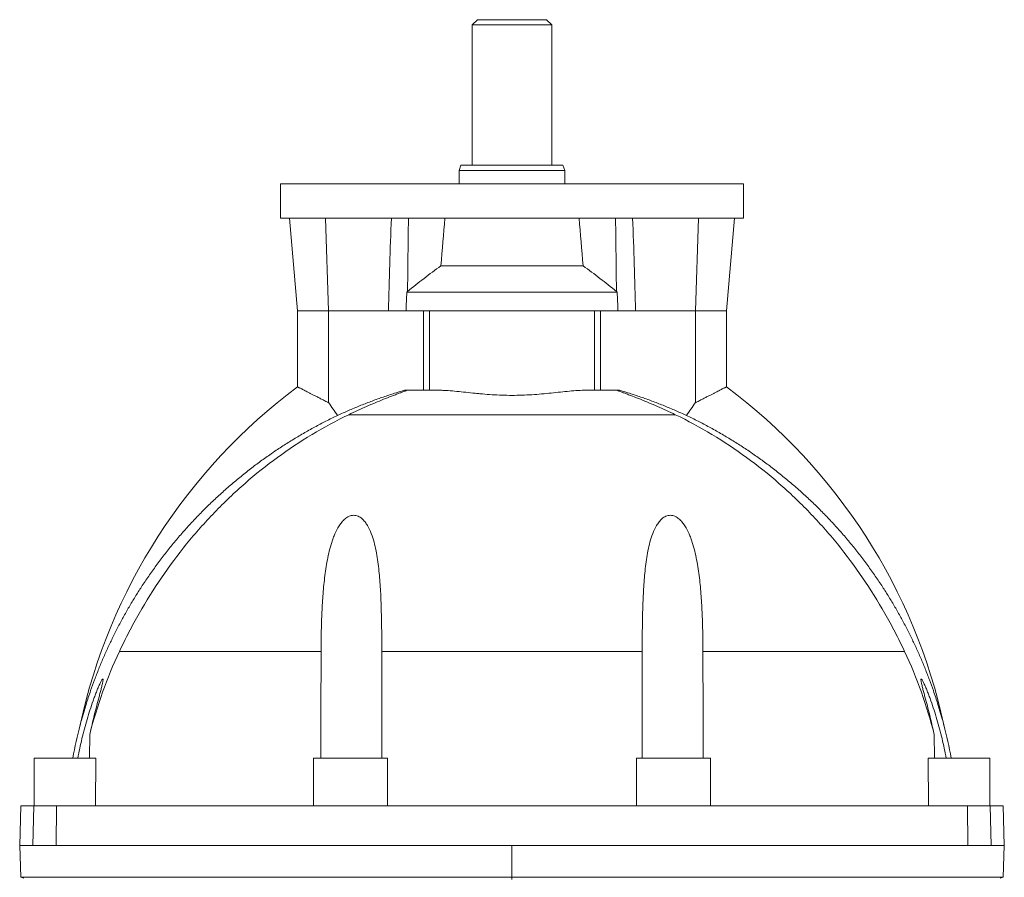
# Model space of a CAD drawing. Header units: millimetres. Extents: x -295 to 561, y 22 to 1351.
# Tile 5 of 5: x 175 to 547, y 1027 to 1351. Entities that reach past the tile are written whole.
import ezdxf

# ---------------------------------------------------------------- set-up
doc = ezdxf.new("R2010")
doc.units = ezdxf.units.MM

msp = doc.modelspace()

# ---------------------------------------------------------------- linework, layer by layer
at = {"color": 7, "linetype": 'Continuous', "lineweight": 15}
for p, q in [((347.68, 1350.6), (345.68, 1348.6)), ((367.21, 1350.6), (347.68, 1350.6)), ((373.68, 1350.6), (367.21, 1350.6)), ((375.68, 1348.6), (373.68, 1350.6)), ((345.68, 1348.6), (345.68, 1295.6)), ((368.21, 1348.6), (345.68, 1348.6)), ((375.68, 1348.6), (368.21, 1348.6)), ((375.68, 1295.6), (375.68, 1348.6)), ((341.41, 1295.6), (340.68, 1293.6)), ((370.36, 1295.6), (341.41, 1295.6)), ((379.95, 1295.6), (370.36, 1295.6)), ((380.68, 1293.6), (379.95, 1295.6)), ((340.68, 1293.6), (340.68, 1288.6)), ((370.72, 1293.6), (340.68, 1293.6)), ((380.68, 1293.6), (370.72, 1293.6)), ((380.68, 1288.6), (380.68, 1293.6)), ((273.18, 1288.6), (273.18, 1275.6)), ((273.18, 1288.6), (360.68, 1288.6)), ((360.68, 1288.6), (448.18, 1288.6)), ((448.18, 1275.6), (448.18, 1288.6)), ((273.18, 1275.6), (360.68, 1275.6)), ((276.62, 1275.6), (279.68, 1240.6)), ((360.68, 1275.6), (448.18, 1275.6)), ((441.68, 1240.6), (444.74, 1275.6)), ((333.84, 1257.6), (387.53, 1257.6)), ((320.95, 1247.6), (400.41, 1247.6)), ((279.68, 1240.6), (279.68, 1211.84)), ((291.41, 1240.6), (279.68, 1240.6)), ((314.02, 1240.6), (291.41, 1240.6)), ((327.22, 1240.6), (314.02, 1240.6)), ((329.57, 1240.6), (327.22, 1240.6)), ((391.79, 1240.6), (394.14, 1240.6)), ((394.14, 1240.6), (407.35, 1240.6)), ((429.95, 1240.6), (407.35, 1240.6)), ((429.95, 1240.6), (441.68, 1240.6)), ((441.68, 1211.84), (441.68, 1240.6)), ((320.09, 1210.6), (320.8, 1210.6)), ((332.67, 1210.6), (320.8, 1210.6)), ((388.69, 1210.6), (400.56, 1210.6)), ((401.27, 1210.6), (400.56, 1210.6)), ((311.55, 1071.6), (311.49, 1111.93)), ((409.81, 1071.6), (409.87, 1111.93)), ((201.11, 1071.6), (201.19, 1080.64)), ((520.25, 1071.6), (520.17, 1080.64)), ((180.18, 1071.6), (180.18, 1053.6)), ((180.18, 1071.6), (203.5, 1071.6)), ((203.5, 1071.6), (203.37, 1053.6)), ((285.68, 1071.6), (285.68, 1053.6)), ((285.68, 1071.6), (313.68, 1071.6)), ((313.68, 1053.6), (313.68, 1071.6)), ((407.68, 1071.6), (407.68, 1053.6)), ((407.68, 1071.6), (435.68, 1071.6)), ((435.68, 1053.6), (435.68, 1071.6)), ((517.99, 1053.6), (517.86, 1071.6)), ((517.86, 1071.6), (541.18, 1071.6)), ((541.18, 1053.6), (541.18, 1071.6)), ((175.07, 1053.6), (174.68, 1038.6)), ((180, 1053.6), (175.07, 1053.6)), ((188.62, 1053.6), (180, 1053.6)), ((532.74, 1053.6), (188.62, 1053.6)), ((541.36, 1053.6), (532.74, 1053.6)), ((546.29, 1053.6), (541.36, 1053.6)), ((546.68, 1038.6), (546.29, 1053.6)), ((175.1, 1026.6), (174.68, 1038.6)), ((179.62, 1038.6), (174.68, 1038.6)), ((179.62, 1038.6), (179.62, 1038.6)), ((360.68, 1038.6), (360.68, 1026.6)), ((541.75, 1038.6), (541.75, 1038.6)), ((546.68, 1038.6), (541.75, 1038.6)), ((546.26, 1026.6), (546.68, 1038.6)), ((176.3, 1026.27), (175.1, 1026.6)), ((360.68, 1026.6), (360.68, 1025.72)), ((545.06, 1026.27), (546.26, 1026.6))]:
    msp.add_line(p, q, dxfattribs=at)
at = {"color": 8, "linetype": 'Continuous', "lineweight": 0}
for p, q in [((290.24, 1275.6), (291.41, 1240.6)), ((431.12, 1275.6), (429.95, 1240.6)), ((291.41, 1205.85), (291.41, 1240.6)), ((327.22, 1210.6), (327.22, 1240.6)), ((329.57, 1240.6), (391.79, 1240.6)), ((329.57, 1210.6), (329.57, 1240.6)), ((391.79, 1210.6), (391.79, 1240.6)), ((394.14, 1210.6), (394.14, 1240.6)), ((429.95, 1205.85), (429.95, 1240.6)), ((298.99, 1201.36), (422.38, 1201.36)), ((288.53, 1111.93), (212.37, 1111.93)), ((311.49, 1111.93), (409.87, 1111.93)), ((432.84, 1111.93), (508.99, 1111.93)), ((180, 1053.6), (179.62, 1038.6)), ((188.62, 1053.6), (188.51, 1038.6)), ((532.74, 1053.6), (532.85, 1038.6)), ((541.36, 1053.6), (541.75, 1038.6))]:
    msp.add_line(p, q, dxfattribs=at)
at = {"color": 7, "linetype": 'Continuous', "lineweight": 15, "flags": 128}
for points in [[(291.42, 1205.85), (291.82, 1205.27), (292.23, 1204.69), (292.65, 1204.1), (293.06, 1203.5), (293.49, 1202.9), (293.91, 1202.29), (294.34, 1201.68), (294.77, 1201.07)], [(429.94, 1205.85), (429.54, 1205.27), (429.13, 1204.69), (428.72, 1204.1), (428.3, 1203.5), (427.88, 1202.9), (427.45, 1202.29), (427.02, 1201.68), (426.59, 1201.07)], [(288.53, 1111.93), (288.46, 1088.3), (288.41, 1071.6)], [(432.84, 1111.93), (432.91, 1088.3), (432.96, 1071.6)]]:
    msp.add_lwpolyline(points, dxfattribs=at)
at = {"color": 7, "linetype": 'Continuous', "lineweight": 15}
for centre, radius, start, end in [((408.68, 1038.6), 216, 126.6695, 167.8308), ((312.68, 1038.6), 216, 12.1692, 53.3305), ((371.68, 1038.6), 180, 165.3473, 169.436), ((349.68, 1038.6), 180, 10.564, 14.6527)]:
    msp.add_arc(centre, radius, start, end, dxfattribs=at)
for start_param, end_param in [(0.781215, 0.841542), (5.441644, 5.50197)]:
    msp.add_ellipse((360.68, 983.42), major_axis=(0, 411.48), ratio=0.087489, start_param=start_param, end_param=end_param, dxfattribs=at)
for points in [[(315.1, 1275.6), (314.65, 1263.94), (314.31, 1252.27), (314.02, 1240.6)], [(406.27, 1275.6), (406.71, 1263.94), (407.05, 1252.27), (407.35, 1240.6)], [(320.95, 1247.6), (320.85, 1245.26), (320.74, 1242.93), (320.64, 1240.6)], [(321.23, 1247.86), (321.14, 1247.77), (321.04, 1247.68), (320.95, 1247.6)], [(400.41, 1247.6), (400.32, 1247.68), (400.23, 1247.77), (400.14, 1247.86)], [(400.72, 1240.6), (400.62, 1242.93), (400.52, 1245.26), (400.41, 1247.6)], [(291.41, 1205.85), (291.41, 1205.85), (291.42, 1205.85), (291.42, 1205.85)], [(429.95, 1205.85), (429.95, 1205.85), (429.95, 1205.85), (429.94, 1205.85)], [(181.2, 1038.6), (180.41, 1038.6), (179.86, 1038.6), (179.62, 1038.6)], [(184.29, 1038.6), (183.05, 1038.6), (182, 1038.6), (181.2, 1038.6)], [(360.68, 1038.6), (302.44, 1038.6), (244.48, 1038.6), (188.51, 1038.6)], [(532.85, 1038.6), (534.38, 1038.6), (535.82, 1038.6), (537.08, 1038.6)], [(537.08, 1038.6), (538.31, 1038.6), (539.36, 1038.6), (540.16, 1038.6)], [(540.16, 1038.6), (540.96, 1038.6), (541.5, 1038.6), (541.75, 1038.6)]]:
    msp.add_open_spline(points, degree=3, dxfattribs=at)
for points, knots in [([(321.56, 1275.6), (321.49, 1270.27), (321.43, 1264.94), (321.36, 1259.61), (321.32, 1255.7), (321.27, 1251.78), (321.23, 1247.86)], [0.00351365, 0.00351365, 0.00351365, 0.00351365, 0.01955872, 0.01955872, 0.01955872, 0.03135863, 0.03135863, 0.03135863, 0.03135863]), ([(399.81, 1275.6), (399.87, 1270.27), (399.94, 1264.94), (400, 1259.61), (400.05, 1255.7), (400.09, 1251.78), (400.14, 1247.86)], [0.00351365, 0.00351365, 0.00351365, 0.00351365, 0.01955872, 0.01955872, 0.01955872, 0.03135863, 0.03135863, 0.03135863, 0.03135863]), ([(333.84, 1257.6), (331.66, 1256.07), (329.54, 1254.47), (325.34, 1251.22), (323.28, 1249.55), (321.23, 1247.86)], [0, 0, 0, 0, 0.5, 0.5, 1, 1, 1, 1]), ([(400.14, 1247.86), (398.09, 1249.55), (396.02, 1251.22), (391.83, 1254.47), (389.7, 1256.07), (387.53, 1257.6)], [0, 0, 0, 0, 0.5, 0.5, 1, 1, 1, 1]), ([(279.69, 1211.84), (279.69, 1211.84), (279.68, 1211.85), (279.77, 1211.8), (279.98, 1211.69), (280.3, 1211.53), (280.71, 1211.33), (281.23, 1211.07), (281.84, 1210.76), (282.55, 1210.4), (283.35, 1209.99), (284.23, 1209.54), (285.22, 1209.04), (286.29, 1208.49), (287.46, 1207.89), (288.7, 1207.25), (290.02, 1206.57), (290.94, 1206.1), (291.41, 1205.85)], [0, 0, 0, 0, 0.02162, 0.086052, 0.150484, 0.211045, 0.271609, 0.333813, 0.396021, 0.458849, 0.521681, 0.586059, 0.650441, 0.718758, 0.787077, 0.857012, 0.92695, 1, 1, 1, 1]), ([(320.09, 1210.6), (318.66, 1210.16), (315.8, 1209.3), (311.53, 1207.87), (307.3, 1206.34), (303.09, 1204.7), (298.9, 1202.95), (296.15, 1201.7), (294.77, 1201.07)], [0, 0, 0, 0, 0.1662555, 0.3325325, 0.498787, 0.6658508, 0.8329374, 1, 1, 1, 1]), ([(320.8, 1210.6), (320.84, 1210.6), (320.85, 1210.59), (320.84, 1210.56), (320.81, 1210.54), (320.71, 1210.48), (320.63, 1210.45), (320.44, 1210.36), (320.32, 1210.31), (319.93, 1210.16), (319.6, 1210.03), (318.86, 1209.75), (318.46, 1209.6), (317.6, 1209.27), (317.15, 1209.1), (316.2, 1208.74), (315.71, 1208.56), (314.22, 1207.98), (313.19, 1207.58), (311.1, 1206.74), (310.03, 1206.3), (307.86, 1205.39), (306.76, 1204.92), (303.45, 1203.47), (301.22, 1202.44), (298.99, 1201.36)], [0, 0, 0, 0, 0.03125, 0.03125, 0.0625, 0.0625, 0.09375, 0.09375, 0.125, 0.125, 0.1875, 0.1875, 0.25, 0.25, 0.3125, 0.3125, 0.375, 0.375, 0.5, 0.5, 0.625, 0.625, 0.75, 0.75, 1, 1, 1, 1]), ([(388.69, 1210.6), (386.7, 1210.6), (384.6, 1210.45), (381.27, 1210.15), (380.13, 1210.03), (377.83, 1209.79), (376.66, 1209.67), (373.12, 1209.3), (370.69, 1209.07), (366.95, 1208.83), (365.69, 1208.77), (363.18, 1208.68), (361.91, 1208.66), (358.11, 1208.66), (355.61, 1208.75), (351.92, 1208.99), (350.7, 1209.09), (348.88, 1209.25), (348.27, 1209.31), (347.07, 1209.43), (346.47, 1209.49), (343.49, 1209.79), (341.2, 1210.05), (337.9, 1210.35), (336.82, 1210.44), (335.24, 1210.53), (334.72, 1210.55), (333.69, 1210.59), (333.17, 1210.6), (332.67, 1210.6)], [0, 0, 0, 0, 0.125, 0.125, 0.1875, 0.1875, 0.25, 0.25, 0.375, 0.375, 0.4375, 0.4375, 0.5, 0.5, 0.625, 0.625, 0.6875, 0.6875, 0.71875, 0.71875, 0.75, 0.75, 0.875, 0.875, 0.9375, 0.9375, 0.96875, 0.96875, 1, 1, 1, 1]), ([(400.56, 1210.6), (400.53, 1210.6), (400.51, 1210.59), (400.52, 1210.56), (400.55, 1210.54), (400.66, 1210.48), (400.73, 1210.45), (400.93, 1210.36), (401.04, 1210.31), (401.43, 1210.16), (401.76, 1210.03), (402.5, 1209.75), (402.9, 1209.6), (403.76, 1209.27), (404.22, 1209.1), (405.16, 1208.74), (405.65, 1208.56), (407.14, 1207.98), (408.17, 1207.58), (410.27, 1206.74), (411.34, 1206.3), (413.51, 1205.39), (414.61, 1204.92), (417.92, 1203.47), (420.14, 1202.44), (422.38, 1201.36)], [0, 0, 0, 0, 0.03125, 0.03125, 0.0625, 0.0625, 0.09375, 0.09375, 0.125, 0.125, 0.1875, 0.1875, 0.25, 0.25, 0.3125, 0.3125, 0.375, 0.375, 0.5, 0.5, 0.625, 0.625, 0.75, 0.75, 1, 1, 1, 1]), ([(401.27, 1210.6), (402.7, 1210.16), (405.57, 1209.3), (409.83, 1207.87), (414.07, 1206.34), (418.28, 1204.7), (422.46, 1202.95), (425.22, 1201.7), (426.59, 1201.07)], [0, 0, 0, 0, 0.1662555, 0.3325325, 0.498787, 0.6658508, 0.8329374, 1, 1, 1, 1]), ([(441.67, 1211.84), (441.67, 1211.84), (441.69, 1211.85), (441.59, 1211.8), (441.38, 1211.69), (441.06, 1211.53), (440.65, 1211.33), (440.14, 1211.07), (439.52, 1210.76), (438.82, 1210.4), (438.02, 1209.99), (437.13, 1209.54), (436.15, 1209.04), (435.07, 1208.49), (433.9, 1207.89), (432.66, 1207.25), (431.34, 1206.57), (430.42, 1206.1), (429.95, 1205.85)], [0, 0, 0, 0, 0.021622, 0.086053, 0.150485, 0.211046, 0.27161, 0.333814, 0.396022, 0.45885, 0.521681, 0.58606, 0.650442, 0.718758, 0.787077, 0.857012, 0.92695, 1, 1, 1, 1]), ([(197.54, 1084.13), (197.54, 1084.13), (197.54, 1084.14), (197.58, 1084.31), (197.65, 1084.54), (197.73, 1084.85), (197.84, 1085.26), (198.02, 1085.92), (198.31, 1086.99), (198.74, 1088.47), (199.24, 1090.17), (199.86, 1092.19), (200.6, 1094.5), (201.65, 1097.61), (202.95, 1101.21), (204.53, 1105.29), (206.22, 1109.35), (208.01, 1113.36), (209.91, 1117.36), (211.92, 1121.33), (214.04, 1125.28), (216.26, 1129.18), (218.58, 1133.02), (221.07, 1136.93), (223.75, 1140.9), (226.63, 1144.92), (229.62, 1148.85), (232.71, 1152.71), (235.91, 1156.48), (239.21, 1160.17), (242.62, 1163.76), (246.18, 1167.32), (249.91, 1170.84), (253.8, 1174.31), (257.79, 1177.67), (261.76, 1180.83), (265.71, 1183.79), (269.63, 1186.57), (273.62, 1189.24), (277.69, 1191.82), (281.85, 1194.3), (286.09, 1196.68), (290.39, 1198.95), (293.31, 1200.36), (294.77, 1201.07)], [0, 0, 0, 0, 0.001669, 0.004123, 0.006292, 0.008511, 0.012165, 0.015823, 0.023297, 0.034956, 0.04663, 0.058303, 0.075979, 0.093656, 0.121608, 0.149575, 0.17755, 0.205522, 0.233478, 0.261905, 0.290345, 0.31879, 0.34723, 0.375657, 0.406888, 0.438132, 0.469376, 0.500607, 0.531839, 0.563083, 0.594326, 0.625558, 0.658397, 0.691249, 0.724102, 0.75694, 0.787137, 0.817344, 0.847551, 0.877748, 0.908305, 0.938874, 0.969443, 1, 1, 1, 1]), ([(298.99, 1201.36), (294.23, 1199.07), (289.62, 1196.57), (280.66, 1191.19), (276.31, 1188.3), (267.87, 1182.15), (263.78, 1178.88), (257.82, 1173.67), (255.87, 1171.89), (252.02, 1168.22), (250.13, 1166.34), (244.59, 1160.58), (241.08, 1156.61), (234.41, 1148.39), (231.25, 1144.14), (225.27, 1135.39), (222.44, 1130.88), (218.46, 1123.91), (217.18, 1121.55), (214.7, 1116.77), (213.51, 1114.36), (212.37, 1111.93)], [0, 0, 0, 0, 0.125, 0.125, 0.25, 0.25, 0.375, 0.375, 0.4375, 0.4375, 0.5, 0.5, 0.625, 0.625, 0.75, 0.75, 0.875, 0.875, 0.9375, 0.9375, 1, 1, 1, 1]), ([(422.38, 1201.36), (427.13, 1199.07), (431.75, 1196.57), (440.71, 1191.19), (445.05, 1188.3), (453.49, 1182.15), (457.59, 1178.88), (463.54, 1173.67), (465.49, 1171.89), (469.34, 1168.22), (471.24, 1166.34), (476.77, 1160.58), (480.28, 1156.61), (486.95, 1148.39), (490.11, 1144.14), (496.1, 1135.39), (498.92, 1130.88), (502.9, 1123.91), (504.18, 1121.55), (506.66, 1116.77), (507.85, 1114.36), (508.99, 1111.93)], [0, 0, 0, 0, 0.125, 0.125, 0.25, 0.25, 0.375, 0.375, 0.4375, 0.4375, 0.5, 0.5, 0.625, 0.625, 0.75, 0.75, 0.875, 0.875, 0.9375, 0.9375, 1, 1, 1, 1]), ([(523.83, 1084.13), (523.83, 1084.13), (523.82, 1084.14), (523.78, 1084.31), (523.72, 1084.54), (523.63, 1084.85), (523.53, 1085.26), (523.35, 1085.92), (523.05, 1086.99), (522.63, 1088.47), (522.12, 1090.17), (521.51, 1092.19), (520.76, 1094.5), (519.71, 1097.61), (518.42, 1101.21), (516.83, 1105.29), (515.14, 1109.35), (513.36, 1113.36), (511.46, 1117.36), (509.45, 1121.33), (507.32, 1125.28), (505.1, 1129.18), (502.78, 1133.02), (500.29, 1136.93), (497.61, 1140.9), (494.73, 1144.92), (491.75, 1148.85), (488.65, 1152.71), (485.45, 1156.48), (482.15, 1160.17), (478.74, 1163.76), (475.18, 1167.32), (471.46, 1170.84), (467.57, 1174.31), (463.58, 1177.67), (459.6, 1180.83), (455.65, 1183.79), (451.73, 1186.57), (447.75, 1189.24), (443.67, 1191.82), (439.51, 1194.3), (435.27, 1196.68), (430.97, 1198.95), (428.05, 1200.36), (426.59, 1201.07)], [0, 0, 0, 0, 0.001669, 0.004123, 0.006292, 0.008511, 0.012165, 0.015823, 0.023297, 0.034955, 0.046629, 0.058303, 0.075979, 0.093656, 0.121608, 0.149575, 0.17755, 0.205522, 0.233478, 0.261905, 0.290345, 0.318789, 0.34723, 0.375657, 0.406888, 0.438132, 0.469375, 0.500607, 0.531839, 0.563083, 0.594326, 0.625558, 0.658397, 0.691249, 0.724102, 0.75694, 0.787137, 0.817344, 0.847551, 0.877748, 0.908305, 0.938874, 0.969443, 1, 1, 1, 1]), ([(311.49, 1111.93), (311.49, 1114.28), (311.48, 1116.61), (311.43, 1121.28), (311.39, 1123.6), (311.28, 1128.25), (311.21, 1130.57), (311, 1135.19), (310.86, 1137.5), (310.47, 1142.07), (310.23, 1144.34), (309.73, 1147.71), (309.54, 1148.82), (309.1, 1151.04), (308.85, 1152.14), (308.25, 1154.32), (307.92, 1155.39), (307.12, 1157.48), (306.66, 1158.5), (305.8, 1159.95), (305.49, 1160.42), (304.8, 1161.3), (304.42, 1161.71), (303.77, 1162.27), (303.54, 1162.44), (303.06, 1162.75), (302.81, 1162.89), (302.27, 1163.12), (301.99, 1163.21), (301.42, 1163.32), (301.13, 1163.35), (300.53, 1163.35), (300.24, 1163.31), (299.66, 1163.17), (299.38, 1163.08), (298.84, 1162.84), (298.58, 1162.7), (298.08, 1162.38), (297.84, 1162.2), (297.17, 1161.63), (296.76, 1161.22), (296.21, 1160.55), (296.03, 1160.31), (295.69, 1159.84), (295.52, 1159.6), (294.75, 1158.39), (294.23, 1157.38), (293.55, 1155.81), (293.33, 1155.28), (292.93, 1154.21), (292.75, 1153.66), (292.22, 1152.03), (291.92, 1150.93), (291.37, 1148.72), (291.13, 1147.61), (290.48, 1144.25), (290.15, 1142), (289.61, 1137.45), (289.39, 1135.16), (289.05, 1130.54), (288.93, 1128.22), (288.73, 1123.58), (288.66, 1121.26), (288.56, 1116.6), (288.54, 1114.27), (288.53, 1111.93)], [0, 0, 0, 0, 0.0625, 0.0625, 0.125, 0.125, 0.1875, 0.1875, 0.25, 0.25, 0.3125, 0.3125, 0.34375, 0.34375, 0.375, 0.375, 0.40625, 0.40625, 0.4375, 0.4375, 0.453125, 0.453125, 0.46875, 0.46875, 0.476562, 0.476562, 0.484375, 0.484375, 0.492187, 0.492187, 0.5, 0.5, 0.507812, 0.507812, 0.515625, 0.515625, 0.523437, 0.523437, 0.53125, 0.53125, 0.546875, 0.546875, 0.554687, 0.554687, 0.5625, 0.5625, 0.59375, 0.59375, 0.609375, 0.609375, 0.625, 0.625, 0.65625, 0.65625, 0.6875, 0.6875, 0.75, 0.75, 0.8125, 0.8125, 0.875, 0.875, 0.9375, 0.9375, 1, 1, 1, 1]), ([(409.87, 1111.93), (409.87, 1114.28), (409.88, 1116.61), (409.93, 1121.28), (409.97, 1123.6), (410.08, 1128.25), (410.15, 1130.57), (410.37, 1135.19), (410.51, 1137.5), (410.89, 1142.07), (411.13, 1144.34), (411.64, 1147.71), (411.83, 1148.82), (412.27, 1151.04), (412.52, 1152.14), (413.11, 1154.32), (413.45, 1155.39), (414.25, 1157.48), (414.71, 1158.5), (415.57, 1159.95), (415.88, 1160.42), (416.57, 1161.3), (416.95, 1161.71), (417.59, 1162.27), (417.82, 1162.44), (418.31, 1162.75), (418.56, 1162.89), (419.09, 1163.12), (419.37, 1163.21), (419.94, 1163.32), (420.24, 1163.35), (420.83, 1163.35), (421.12, 1163.31), (421.7, 1163.17), (421.99, 1163.08), (422.53, 1162.84), (422.79, 1162.7), (423.28, 1162.38), (423.52, 1162.2), (424.2, 1161.63), (424.6, 1161.22), (425.16, 1160.55), (425.34, 1160.31), (425.68, 1159.84), (425.84, 1159.6), (426.62, 1158.39), (427.13, 1157.38), (427.82, 1155.81), (428.03, 1155.28), (428.43, 1154.21), (428.62, 1153.66), (429.14, 1152.03), (429.45, 1150.93), (429.99, 1148.72), (430.23, 1147.61), (430.88, 1144.25), (431.21, 1142), (431.76, 1137.45), (431.97, 1135.16), (432.31, 1130.54), (432.44, 1128.22), (432.64, 1123.58), (432.71, 1121.26), (432.8, 1116.6), (432.83, 1114.27), (432.84, 1111.93)], [0, 0, 0, 0, 0.0625, 0.0625, 0.125, 0.125, 0.1875, 0.1875, 0.25, 0.25, 0.3125, 0.3125, 0.34375, 0.34375, 0.375, 0.375, 0.40625, 0.40625, 0.4375, 0.4375, 0.453125, 0.453125, 0.46875, 0.46875, 0.476562, 0.476562, 0.484375, 0.484375, 0.492187, 0.492187, 0.5, 0.5, 0.507812, 0.507812, 0.515625, 0.515625, 0.523437, 0.523437, 0.53125, 0.53125, 0.546875, 0.546875, 0.554687, 0.554687, 0.5625, 0.5625, 0.59375, 0.59375, 0.609375, 0.609375, 0.625, 0.625, 0.65625, 0.65625, 0.6875, 0.6875, 0.75, 0.75, 0.8125, 0.8125, 0.875, 0.875, 0.9375, 0.9375, 1, 1, 1, 1]), ([(212.37, 1111.93), (209.99, 1106.87), (207.88, 1101.73), (204.15, 1091.3), (202.54, 1086.01), (201.19, 1080.64)], [0, 0, 0, 0, 0.5, 0.5, 1, 1, 1, 1]), ([(508.99, 1111.93), (511.37, 1106.87), (513.49, 1101.73), (517.21, 1091.3), (518.82, 1086.01), (520.17, 1080.64)], [0, 0, 0, 0, 0.5, 0.5, 1, 1, 1, 1]), ([(196.63, 1071.6), (197.1, 1074.07), (197.63, 1076.53), (198.51, 1080.2), (198.82, 1081.42), (199.46, 1083.85), (199.79, 1085.05), (200.49, 1087.43), (200.85, 1088.61), (201.61, 1090.95), (202, 1092.11), (202.6, 1093.81), (202.81, 1094.38), (203.22, 1095.49), (203.43, 1096.03), (203.86, 1097.1), (204.07, 1097.61), (204.49, 1098.61), (204.71, 1099.09), (205.12, 1099.97), (205.32, 1100.38), (205.59, 1100.87), (205.67, 1101.01), (205.83, 1101.25), (205.9, 1101.34), (206.02, 1101.46), (206.07, 1101.49), (206.14, 1101.47), (206.16, 1101.43), (206.19, 1101.28), (206.18, 1101.17), (206.16, 1100.9), (206.14, 1100.75), (206.08, 1100.4), (206.04, 1100.21), (205.95, 1099.8), (205.91, 1099.59), (205.8, 1099.14), (205.75, 1098.91), (205.63, 1098.42), (205.57, 1098.18), (205.37, 1097.42), (205.24, 1096.9), (204.96, 1095.83), (204.81, 1095.28), (204.37, 1093.62), (204.07, 1092.47), (203.47, 1090.15), (203.17, 1088.98), (202.29, 1085.45), (201.72, 1083.05), (201.19, 1080.64)], [0, 0, 0, 0, 0.125, 0.125, 0.1875, 0.1875, 0.25, 0.25, 0.3125, 0.3125, 0.375, 0.375, 0.40625, 0.40625, 0.4375, 0.4375, 0.46875, 0.46875, 0.5, 0.5, 0.53125, 0.53125, 0.546875, 0.546875, 0.5625, 0.5625, 0.578125, 0.578125, 0.59375, 0.59375, 0.609375, 0.609375, 0.625, 0.625, 0.640625, 0.640625, 0.65625, 0.65625, 0.671875, 0.671875, 0.6875, 0.6875, 0.71875, 0.71875, 0.75, 0.75, 0.8125, 0.8125, 0.875, 0.875, 1, 1, 1, 1]), ([(524.74, 1071.6), (524.26, 1074.07), (523.73, 1076.53), (522.86, 1080.2), (522.55, 1081.42), (521.9, 1083.85), (521.57, 1085.05), (520.87, 1087.43), (520.51, 1088.61), (519.76, 1090.95), (519.37, 1092.11), (518.76, 1093.81), (518.56, 1094.38), (518.14, 1095.49), (517.93, 1096.03), (517.51, 1097.1), (517.3, 1097.61), (516.87, 1098.61), (516.66, 1099.09), (516.25, 1099.97), (516.04, 1100.38), (515.77, 1100.87), (515.69, 1101.01), (515.53, 1101.25), (515.46, 1101.34), (515.34, 1101.46), (515.29, 1101.49), (515.22, 1101.47), (515.2, 1101.43), (515.18, 1101.28), (515.18, 1101.17), (515.2, 1100.9), (515.23, 1100.75), (515.29, 1100.4), (515.32, 1100.21), (515.41, 1099.8), (515.46, 1099.59), (515.56, 1099.14), (515.62, 1098.91), (515.74, 1098.42), (515.8, 1098.18), (515.99, 1097.42), (516.13, 1096.9), (516.41, 1095.83), (516.55, 1095.28), (516.99, 1093.62), (517.3, 1092.47), (517.9, 1090.15), (518.2, 1088.98), (519.08, 1085.45), (519.64, 1083.05), (520.17, 1080.64)], [0, 0, 0, 0, 0.125, 0.125, 0.1875, 0.1875, 0.25, 0.25, 0.3125, 0.3125, 0.375, 0.375, 0.40625, 0.40625, 0.4375, 0.4375, 0.46875, 0.46875, 0.5, 0.5, 0.53125, 0.53125, 0.546875, 0.546875, 0.5625, 0.5625, 0.578125, 0.578125, 0.59375, 0.59375, 0.609375, 0.609375, 0.625, 0.625, 0.640625, 0.640625, 0.65625, 0.65625, 0.671875, 0.671875, 0.6875, 0.6875, 0.71875, 0.71875, 0.75, 0.75, 0.8125, 0.8125, 0.875, 0.875, 1, 1, 1, 1]), ([(179.62, 1038.6), (178.94, 1038.6), (178.33, 1038.6), (175.72, 1038.6), (174.68, 1038.6), (174.68, 1038.6)], [0.7420073, 0.7420073, 0.7420073, 0.7420073, 0.7952181, 0.7952181, 1, 1, 1, 1]), ([(188.51, 1038.6), (187.25, 1038.6), (186.08, 1038.6), (184.77, 1038.6), (184.53, 1038.6), (184.29, 1038.6)], [0.68461516, 0.68461516, 0.68461516, 0.68461516, 0.7000316, 0.7000316, 0.70373851, 0.70373851, 0.70373851, 0.70373851]), ([(360.68, 1038.6), (389.76, 1038.6), (418.83, 1038.6), (476.41, 1038.6), (504.91, 1038.6), (532.85, 1038.6)], [0, 0, 0, 0, 0.5, 0.5, 1, 1, 1, 1]), ([(541.75, 1038.6), (542.43, 1038.6), (543.03, 1038.6), (545.64, 1038.6), (546.68, 1038.6), (546.68, 1038.6)], [0.7420075, 0.7420075, 0.7420075, 0.7420075, 0.7952181, 0.7952181, 1, 1, 1, 1]), ([(360.68, 1026.6), (357.3, 1026.6), (350.54, 1026.6), (340.4, 1026.6), (330.27, 1026.6), (320.15, 1026.6), (310.05, 1026.6), (299.96, 1026.6), (290.17, 1026.6), (280.68, 1026.6), (271.48, 1026.6), (262.3, 1026.6), (253.15, 1026.6), (244.02, 1026.6), (234.5, 1026.6), (224.59, 1026.6), (214.31, 1026.6), (206.74, 1026.6), (201.88, 1026.6), (199.69, 1026.6), (197.5, 1026.6), (195.32, 1026.6), (193.14, 1026.6), (190.96, 1026.6), (189.08, 1026.6), (187.57, 1026.6), (186.43, 1026.6), (185.36, 1026.6), (184.37, 1026.6), (183.47, 1026.6), (182.66, 1026.6), (181.96, 1026.6), (181.36, 1026.6), (180.87, 1026.6), (180.51, 1026.6), (180.28, 1026.6), (179.83, 1026.6), (179.21, 1026.6), (178.5, 1026.6), (177.91, 1026.6), (177.36, 1026.6), (176.88, 1026.6), (176.45, 1026.6), (176.03, 1026.6), (175.66, 1026.6), (175.36, 1026.6), (175.16, 1026.6), (175.12, 1026.6), (175.1, 1026.6)], [0, 0, 0, 0, 0.040179, 0.080337, 0.120477, 0.160602, 0.200713, 0.240815, 0.280909, 0.317658, 0.354404, 0.39115, 0.427897, 0.464649, 0.501405, 0.543183, 0.584974, 0.62678, 0.635741, 0.644703, 0.653665, 0.662629, 0.671593, 0.680559, 0.689512, 0.694663, 0.699757, 0.704807, 0.709827, 0.714829, 0.719824, 0.724823, 0.729838, 0.734881, 0.739969, 0.745113, 0.750271, 0.770148, 0.790104, 0.810099, 0.830091, 0.85008, 0.870067, 0.890053, 0.917534, 0.945017, 0.972505, 1, 1, 1, 1]), ([(360.68, 1026.6), (364.06, 1026.6), (370.83, 1026.6), (380.97, 1026.6), (391.09, 1026.6), (401.21, 1026.6), (411.32, 1026.6), (421.4, 1026.6), (431.19, 1026.6), (440.69, 1026.6), (449.88, 1026.6), (459.06, 1026.6), (468.21, 1026.6), (477.35, 1026.6), (486.87, 1026.6), (496.77, 1026.6), (507.06, 1026.6), (514.62, 1026.6), (519.48, 1026.6), (521.67, 1026.6), (523.86, 1026.6), (526.04, 1026.6), (528.23, 1026.6), (530.4, 1026.6), (532.29, 1026.6), (533.79, 1026.6), (534.93, 1026.6), (536, 1026.6), (536.99, 1026.6), (537.9, 1026.6), (538.7, 1026.6), (539.41, 1026.6), (540.01, 1026.6), (540.49, 1026.6), (540.85, 1026.6), (541.08, 1026.6), (541.54, 1026.6), (542.16, 1026.6), (542.86, 1026.6), (543.46, 1026.6), (544, 1026.6), (544.49, 1026.6), (544.92, 1026.6), (545.33, 1026.6), (545.71, 1026.6), (546.01, 1026.6), (546.21, 1026.6), (546.24, 1026.6), (546.26, 1026.6)], [0, 0, 0, 0, 0.040179, 0.080337, 0.120477, 0.160602, 0.200713, 0.240815, 0.280909, 0.317658, 0.354404, 0.39115, 0.427897, 0.464649, 0.501405, 0.543183, 0.584974, 0.62678, 0.635741, 0.644703, 0.653665, 0.662629, 0.671593, 0.680559, 0.689512, 0.694663, 0.699757, 0.704807, 0.709827, 0.714829, 0.719824, 0.724823, 0.729838, 0.734881, 0.739969, 0.745113, 0.750271, 0.770148, 0.790104, 0.810099, 0.830091, 0.85008, 0.870067, 0.890053, 0.917534, 0.945017, 0.972505, 1, 1, 1, 1])]:
    msp.add_open_spline(points, degree=3, knots=knots, dxfattribs=at)

doc.saveas('drawing.dxf')
